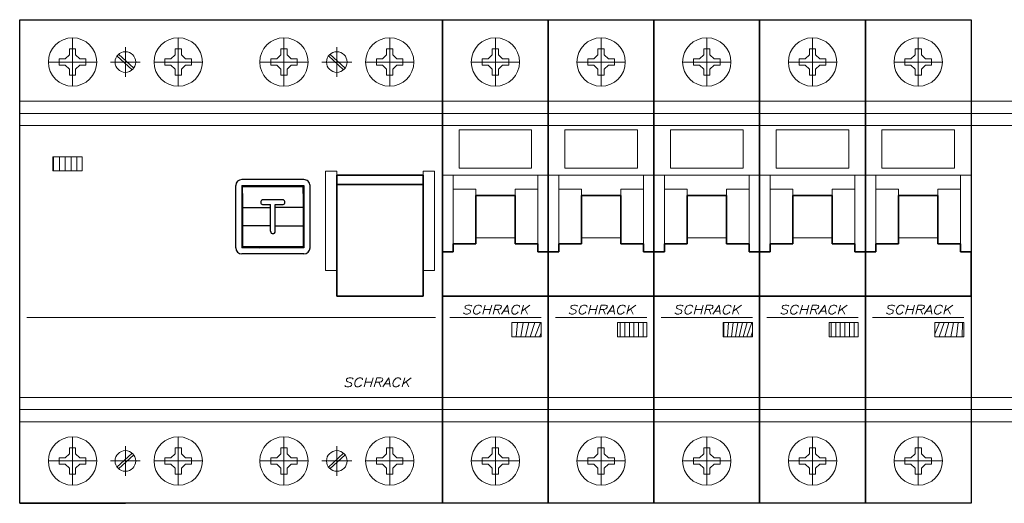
# Model space of a CAD drawing. Extents: x -286 to 6751, y -6190 to 318.
# Tile 4 of 7: x 5737 to 5900, y -4651 to -4571. Entities that reach past the tile are written whole.
import ezdxf
from ezdxf.enums import TextEntityAlignment as Align

# ---------------------------------------------------------------- set-up
doc = ezdxf.new("R2010")
doc.units = 0
doc.layers.add('_HRS_E_Schematy', color=2, linetype='Continuous')
for name, color, linetype, lineweight in [('schrack-details', 4, 'Continuous', 5), ('schrack-movparts', 5, 'Continuous', 35), ('schrack-others', 2, 'Continuous', 13), ('schrack-outline', 1, 'Continuous', 25)]:
    doc.layers.add(name, color=color, linetype=linetype, lineweight=lineweight)
doc.styles.add('logo', font='romans.shx', dxfattribs={"oblique": 15, "height": 1.5})

# ---------------------------------------------------------------- blocks, each defined once
blk = doc.blocks.new('pm419-Geh_use', base_point=(-98.61362713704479, 87.74999999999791))
at = {"color": 4, "linetype": 'Continuous'}
for p, q in [((-98.5636271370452, 98.04999999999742), (-98.56362713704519, 97.89999999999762)), ((-95.26362713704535, 98.04999999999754), (-95.26362713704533, 97.89999999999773)), ((-98.58362713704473, 87.89999999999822), (-98.61362713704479, 87.74999999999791)), ((-98.56362713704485, 87.89999999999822), (-98.56362713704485, 87.84999999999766)), ((-98.56362713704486, 87.74999999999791), (-98.56362713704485, 87.84999999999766)), ((-96.76362713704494, 87.84999999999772), (-96.76362713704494, 87.74999999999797)), ((-95.26362713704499, 87.89999999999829), (-95.26362713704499, 87.74999999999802))]:
    blk.add_line(p, q, dxfattribs=at)
blk = doc.blocks.new('pm420_01-Deckel', base_point=(-95.26362713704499, 87.74999999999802))
at = {"color": 4, "linetype": 'Continuous'}
for p, q in [((-95.26362713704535, 98.04999999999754), (-95.26362713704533, 97.89999999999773)), ((-95.26362713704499, 87.89999999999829), (-95.26362713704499, 87.74999999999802)), ((-94.06362713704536, 87.74999999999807), (-94.21362713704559, 87.89999999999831))]:
    blk.add_line(p, q, dxfattribs=at)
blk = doc.blocks.new('*U60')
at = {"layer": 'schrack-details'}
h = blk.add_hatch(dxfattribs=at)
h.set_pattern_fill('ANSI31', color=256, scale=0.25, angle=45, style=0)
h.set_pattern_definition([(90, (69772977.8122275, 70824734.07284465), (-0.79375, 1.665334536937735e-16), [])])
h.paths.add_polyline_path([(5.48543344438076, 37.47332423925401), (10.32354506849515, 37.47332423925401), (10.32354506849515, 39.8390879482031), (5.48543344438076, 39.8390879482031)])
at = {"color": 4, "linetype": 'Continuous'}
for p, q in [((47.0621259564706, 36.05620701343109), (36.76212595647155, 36.05620701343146)), ((35.76212595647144, 31.85620701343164), (35.76212595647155, 35.05620701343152)), ((36.76212595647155, 35.05620701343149), (44.16212595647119, 35.05620701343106)), ((36.76212595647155, 35.05620701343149), (36.7621259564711, 24.75620701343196)), ((36.91212595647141, 34.90620701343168), (45.10688704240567, 34.90620701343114)), ((36.91212595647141, 33.74298860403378), (36.91212595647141, 34.90620701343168)), ((38.91212595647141, 35.0562070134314), (38.91212595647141, 34.9062070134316)), ((44.16212595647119, 35.05620701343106), (47.0621259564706, 35.05620701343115)), ((45.06212595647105, 35.05620701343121), (45.06212595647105, 34.9062070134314)), ((45.10688704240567, 34.90620701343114), (45.10688704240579, 35.05620701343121)), ((45.10688704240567, 34.90620701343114), (46.91212595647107, 34.90620701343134)), ((46.91212595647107, 33.74298860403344), (46.91212595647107, 34.90620701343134)), ((47.0621259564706, 35.05620701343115), (47.06212595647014, 24.75620701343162)), ((48.06212595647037, 31.85620701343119), (48.06212595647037, 35.05620701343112)), ((36.91212595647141, 33.74298860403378), (36.91212595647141, 31.40620701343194)), ((43.5121259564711, 32.70620701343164), (40.31212595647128, 32.70620701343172)), ((46.91212595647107, 33.74298860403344), (46.91212595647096, 31.40620701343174)), ((35.76212595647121, 24.75620701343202), (35.76212595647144, 31.85620701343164)), ((36.91212595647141, 31.40620701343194), (41.5121259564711, 31.40620701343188)), ((36.91212595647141, 31.40620701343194), (36.9121259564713, 28.40620701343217)), ((40.31212595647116, 31.90620701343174), (41.5121259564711, 31.90620701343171)), ((41.5121259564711, 31.40620701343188), (41.5121259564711, 31.90620701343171)), ((41.5121259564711, 28.406207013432), (41.5121259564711, 31.40620701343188)), ((42.31212595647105, 31.90620701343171), (43.5121259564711, 31.90620701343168)), ((42.31212595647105, 31.40620701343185), (42.31212595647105, 31.90620701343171)), ((46.91212595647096, 31.40620701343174), (42.31212595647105, 31.40620701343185)), ((42.31212595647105, 28.40620701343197), (42.31212595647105, 31.40620701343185)), ((46.91212595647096, 31.40620701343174), (46.91212595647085, 28.40620701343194)), ((48.06212595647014, 24.75620701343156), (48.06212595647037, 31.85620701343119)), ((36.9121259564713, 28.40620701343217), (36.91212595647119, 26.06942542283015)), ((41.5121259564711, 28.406207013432), (36.9121259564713, 28.40620701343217)), ((41.5121259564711, 27.5062070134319), (41.5121259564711, 28.406207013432)), ((42.31212595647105, 28.40620701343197), (46.91212595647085, 28.40620701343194)), ((42.31212595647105, 27.5062070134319), (42.31212595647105, 28.40620701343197)), ((46.91212595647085, 28.40620701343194), (46.91212595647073, 26.06942542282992)), ((47.06212595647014, 24.75620701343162), (36.7621259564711, 24.75620701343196)), ((36.91212595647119, 26.06942542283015), (36.91212595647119, 24.90620701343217)), ((45.10688704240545, 24.90620701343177), (36.91212595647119, 24.90620701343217)), ((45.06212595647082, 24.906207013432), (45.06212595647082, 24.75620701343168)), ((45.10688704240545, 24.90620701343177), (45.10688704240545, 24.75620701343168)), ((46.91212595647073, 24.90620701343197), (45.10688704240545, 24.90620701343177)), ((46.91212595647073, 26.06942542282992), (46.91212595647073, 24.90620701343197)), ((47.06212595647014, 23.75620701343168), (36.7621259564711, 23.75620701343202))]:
    blk.add_line(p, q, dxfattribs=at)
for centre, radius, start, end in [((36.76212595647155, 35.05620701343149), 0.9999999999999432, 90, 179.9999999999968), ((47.0621259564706, 35.05620701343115), 0.9999999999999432, 359.9999999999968, 90), ((40.31212595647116, 32.30620701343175), 0.3999999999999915, 129.4391316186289, 270), ((40.31212595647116, 32.30620701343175), 0.3999999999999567, 90, 129.4391316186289), ((43.5121259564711, 32.30620701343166), 0.3999999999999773, 50.56086838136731, 90), ((43.5121259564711, 32.30620701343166), 0.3999999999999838, 269.9999999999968, 50.56086838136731), ((42.71212595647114, 29.9062070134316), 5.99999999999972, 165.1648884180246, 172.59800031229), ((42.71212595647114, 29.9062070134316), 5.999999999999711, 187.4019996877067, 194.835111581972), ((41.91212595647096, 27.5062070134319), 0.3999999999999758, 180, 230.5608683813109), ((41.91212595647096, 27.5062070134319), 0.3999999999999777, 230.5608683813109, 309.4391316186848), ((41.91212595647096, 27.5062070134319), 0.3999999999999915, 309.4391316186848, 359.9999999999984), ((36.7621259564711, 24.75620701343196), 0.9999999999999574, 179.9999999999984, 269.9999999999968), ((42.71212595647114, 29.9062070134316), 5.999999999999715, 236.4426902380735, 239.1299615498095), ((47.06212595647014, 24.75620701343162), 1, 270, 359.9999999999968)]:
    blk.add_arc(centre, radius, start, end, dxfattribs=at)
at = {"layer": 'schrack-details'}
for p, q in [((8.75, 59.50000000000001), (8.75, 51.50000000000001)), ((26.25, 59.50000000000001), (26.25, 51.50000000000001)), ((43.75, 59.50000000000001), (43.75, 51.50000000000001)), ((61.25, 59.50000000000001), (61.25, 51.50000000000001)), ((8.235000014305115, 57.70000000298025), (8.235000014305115, 56.70326949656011)), ((8.75, 57.70000000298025), (8.235000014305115, 57.70000000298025)), ((9.265000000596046, 57.70000000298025), (8.75, 57.70000000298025)), ((9.265000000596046, 56.70326948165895), (9.265000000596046, 57.70000000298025)), ((17.5, 57.96743641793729), (17.5, 53.03256358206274)), ((25.73500001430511, 57.70000000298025), (25.73500001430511, 56.70326949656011)), ((26.25, 57.70000000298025), (25.73500001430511, 57.70000000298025)), ((26.76500000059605, 57.70000000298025), (26.25, 57.70000000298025)), ((26.76500000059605, 56.70326948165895), (26.76500000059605, 57.70000000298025)), ((43.23500001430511, 57.70000000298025), (43.23500001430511, 56.70326949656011)), ((43.75, 57.70000000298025), (43.23500001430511, 57.70000000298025)), ((44.26500000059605, 57.70000000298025), (43.75, 57.70000000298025)), ((44.26500000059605, 56.70326948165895), (44.26500000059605, 57.70000000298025)), ((52.5, 57.96743641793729), (52.5, 53.03256358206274)), ((60.73500001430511, 57.70000000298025), (60.73500001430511, 56.70326949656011)), ((61.25, 57.70000000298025), (60.73500001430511, 57.70000000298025)), ((61.76500000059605, 57.70000000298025), (61.25, 57.70000000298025)), ((61.76500000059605, 56.70326948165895), (61.76500000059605, 57.70000000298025)), ((12.75, 55.50000000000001), (4.75, 55.50000000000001)), ((6.550000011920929, 56.01500000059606), (6.550000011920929, 55.50000000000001)), ((7.546730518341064, 56.01500000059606), (6.550000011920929, 56.01500000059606)), ((6.550000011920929, 55.50000000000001), (6.550000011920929, 54.98499999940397)), ((8.235000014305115, 56.70326949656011), (7.546730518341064, 56.01500000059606)), ((9.264999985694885, 56.70326949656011), (9.953269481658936, 56.01500000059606)), ((10.95000000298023, 56.01500000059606), (9.953269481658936, 56.01500000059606)), ((10.95000000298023, 55.50000000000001), (10.95000000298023, 56.01500000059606)), ((10.95000000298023, 54.98499999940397), (10.95000000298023, 55.50000000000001)), ((19.96743641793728, 55.50000000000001), (15.03256358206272, 55.50000000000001)), ((16.10348284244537, 56.51723350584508), (18.61915430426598, 54.20987646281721)), ((16.36614370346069, 56.80360810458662), (18.8818151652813, 54.49625104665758)), ((30.25, 55.50000000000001), (22.25, 55.50000000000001)), ((24.05000001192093, 56.01500000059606), (24.05000001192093, 55.50000000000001)), ((25.04673051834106, 56.01500000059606), (24.05000001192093, 56.01500000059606)), ((24.05000001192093, 55.50000000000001), (24.05000001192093, 54.98499999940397)), ((25.73500001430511, 56.70326949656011), (25.04673051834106, 56.01500000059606)), ((26.76499998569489, 56.70326949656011), (27.45326948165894, 56.01500000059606)), ((28.45000000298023, 56.01500000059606), (27.45326948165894, 56.01500000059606)), ((28.45000000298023, 55.50000000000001), (28.45000000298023, 56.01500000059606)), ((28.45000000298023, 54.98499999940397), (28.45000000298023, 55.50000000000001)), ((47.75, 55.50000000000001), (39.75, 55.50000000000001)), ((41.55000001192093, 56.01500000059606), (41.55000001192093, 55.50000000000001)), ((42.54673051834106, 56.01500000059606), (41.55000001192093, 56.01500000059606)), ((41.55000001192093, 55.50000000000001), (41.55000001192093, 54.98499999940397)), ((43.23500001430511, 56.70326949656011), (42.54673051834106, 56.01500000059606)), ((44.26499998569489, 56.70326949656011), (44.95326948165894, 56.01500000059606)), ((45.95000000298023, 56.01500000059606), (44.95326948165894, 56.01500000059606)), ((45.95000000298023, 55.50000000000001), (45.95000000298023, 56.01500000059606)), ((45.95000000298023, 54.98499999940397), (45.95000000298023, 55.50000000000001)), ((54.96743641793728, 55.50000000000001), (50.03256358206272, 55.50000000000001)), ((51.10348284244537, 56.51723350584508), (53.61915430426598, 54.20987646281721)), ((51.36614370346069, 56.80360810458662), (53.8818151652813, 54.49625104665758)), ((65.25, 55.50000000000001), (57.25, 55.50000000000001)), ((60.04673051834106, 56.01500000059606), (59.05000001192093, 56.01500000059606)), ((59.05000001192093, 56.01500000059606), (59.05000001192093, 55.50000000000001)), ((59.05000001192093, 55.50000000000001), (59.05000001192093, 54.98499999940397)), ((60.73500001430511, 56.70326949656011), (60.04673051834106, 56.01500000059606)), ((61.76499998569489, 56.70326949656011), (62.45326948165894, 56.01500000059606)), ((63.45000000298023, 56.01500000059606), (62.45326948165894, 56.01500000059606)), ((63.45000000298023, 55.50000000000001), (63.45000000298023, 56.01500000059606)), ((63.45000000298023, 54.98499999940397), (63.45000000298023, 55.50000000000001)), ((6.550000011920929, 54.98499999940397), (7.546730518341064, 54.98499999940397)), ((8.235000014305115, 54.29673050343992), (7.546730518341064, 54.98499999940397)), ((8.235000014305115, 54.29673050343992), (8.235000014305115, 53.30000001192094)), ((9.264999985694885, 54.29673050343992), (9.953269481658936, 54.98499999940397)), ((9.265000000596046, 53.30000001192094), (9.265000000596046, 54.29673051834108)), ((9.953269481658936, 54.98499999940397), (10.95000000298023, 54.98499999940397)), ((24.05000001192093, 54.98499999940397), (25.04673051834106, 54.98499999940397)), ((25.73500001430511, 54.29673050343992), (25.04673051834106, 54.98499999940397)), ((25.73500001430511, 54.29673050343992), (25.73500001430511, 53.30000001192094)), ((26.76499998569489, 54.29673050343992), (27.45326948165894, 54.98499999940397)), ((26.76500000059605, 53.30000001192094), (26.76500000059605, 54.29673051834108)), ((27.45326948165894, 54.98499999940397), (28.45000000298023, 54.98499999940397)), ((41.55000001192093, 54.98499999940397), (42.54673051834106, 54.98499999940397)), ((43.23500001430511, 54.29673050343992), (42.54673051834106, 54.98499999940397)), ((43.23500001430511, 54.29673050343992), (43.23500001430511, 53.30000001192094)), ((44.26499998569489, 54.29673050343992), (44.95326948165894, 54.98499999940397)), ((44.26500000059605, 53.30000001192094), (44.26500000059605, 54.29673051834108)), ((44.95326948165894, 54.98499999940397), (45.95000000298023, 54.98499999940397)), ((59.05000001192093, 54.98499999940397), (60.04673051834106, 54.98499999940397)), ((60.73500001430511, 54.29673050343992), (60.04673051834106, 54.98499999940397)), ((60.73500001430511, 54.29673050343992), (60.73500001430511, 53.30000001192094)), ((61.76499998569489, 54.29673050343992), (62.45326948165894, 54.98499999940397)), ((61.76500000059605, 53.30000001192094), (61.76500000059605, 54.29673051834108)), ((62.45326948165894, 54.98499999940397), (63.45000000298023, 54.98499999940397)), ((8.235000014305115, 53.30000001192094), (8.75, 53.30000001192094)), ((8.75, 53.30000001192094), (9.265000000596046, 53.30000001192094)), ((25.73500001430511, 53.30000001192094), (26.25, 53.30000001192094)), ((26.25, 53.30000001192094), (26.76500000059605, 53.30000001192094)), ((43.23500001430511, 53.30000001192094), (43.75, 53.30000001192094)), ((43.75, 53.30000001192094), (44.26500000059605, 53.30000001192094)), ((60.73500001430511, 53.30000001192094), (61.25, 53.30000001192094)), ((61.25, 53.30000001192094), (61.76500000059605, 53.30000001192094)), ((0, 45.01828366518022), (17.5, 45.01828366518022)), ((17.5, 45.01828366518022), (35, 45.01828366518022)), ((35, 45.01828366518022), (52.5, 45.01828366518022)), ((52.5, 45.01828366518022), (70, 45.01828366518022)), ((1.194631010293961, 13.21803447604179), (68.82273769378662, 13.21803447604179)), ((17.5, 0), (0, 0)), ((35, 0), (17.5, 0)), ((52.5, 0), (35, 0)), ((70, 0), (52.5, 0)), ((8.75, -14.5), (8.75, -6.5)), ((26.25, -14.5), (26.25, -6.5)), ((43.75, -14.5), (43.75, -6.5)), ((61.25, -14.5), (61.25, -6.5)), ((17.5, -12.96743641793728), (17.5, -8.032563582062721)), ((52.5, -12.96743641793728), (52.5, -8.032563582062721)), ((8.235000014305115, -9.296730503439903), (7.546730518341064, -9.984999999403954)), ((8.235000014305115, -8.300000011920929), (8.75, -8.300000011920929)), ((8.235000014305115, -9.296730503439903), (8.235000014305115, -8.300000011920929)), ((8.75, -8.300000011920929), (9.265000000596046, -8.300000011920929)), ((9.265000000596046, -8.300000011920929), (9.265000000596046, -9.296730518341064)), ((9.264999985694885, -9.296730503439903), (9.953269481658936, -9.984999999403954)), ((16.10348284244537, -11.51723350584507), (18.61915430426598, -9.209876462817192)), ((16.36614370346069, -11.8036081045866), (18.8818151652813, -9.496251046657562)), ((25.73500001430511, -9.296730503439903), (25.04673051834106, -9.984999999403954)), ((25.73500001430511, -8.300000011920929), (26.25, -8.300000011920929)), ((25.73500001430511, -9.296730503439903), (25.73500001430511, -8.300000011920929)), ((26.25, -8.300000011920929), (26.76500000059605, -8.300000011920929)), ((26.76500000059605, -8.300000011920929), (26.76500000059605, -9.296730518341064)), ((26.76499998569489, -9.296730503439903), (27.45326948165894, -9.984999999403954)), ((43.23500001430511, -9.296730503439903), (42.54673051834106, -9.984999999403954)), ((43.23500001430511, -8.300000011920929), (43.75, -8.300000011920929)), ((43.23500001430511, -9.296730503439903), (43.23500001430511, -8.300000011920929)), ((43.75, -8.300000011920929), (44.26500000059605, -8.300000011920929)), ((44.26500000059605, -8.300000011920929), (44.26500000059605, -9.296730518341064)), ((44.26499998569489, -9.296730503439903), (44.95326948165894, -9.984999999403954)), ((51.10348284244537, -11.51723350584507), (53.61915430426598, -9.209876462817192)), ((51.36614370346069, -11.8036081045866), (53.8818151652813, -9.496251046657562)), ((60.73500001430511, -9.296730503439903), (60.04673051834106, -9.984999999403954)), ((60.73500001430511, -8.300000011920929), (61.25, -8.300000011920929)), ((60.73500001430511, -9.296730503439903), (60.73500001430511, -8.300000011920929)), ((61.25, -8.300000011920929), (61.76500000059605, -8.300000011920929)), ((61.76500000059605, -8.300000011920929), (61.76500000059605, -9.296730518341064)), ((61.76499998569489, -9.296730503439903), (62.45326948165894, -9.984999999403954)), ((12.75, -10.5), (4.75, -10.5)), ((6.550000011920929, -10.5), (6.550000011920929, -9.984999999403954)), ((6.550000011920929, -9.984999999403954), (7.546730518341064, -9.984999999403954)), ((6.550000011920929, -11.01500000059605), (6.550000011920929, -10.5)), ((7.546730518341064, -11.01500000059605), (6.550000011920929, -11.01500000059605)), ((8.235000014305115, -11.7032694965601), (7.546730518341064, -11.01500000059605)), ((9.264999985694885, -11.7032694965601), (9.953269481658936, -11.01500000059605)), ((9.953269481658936, -9.984999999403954), (10.95000000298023, -9.984999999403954)), ((10.95000000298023, -11.01500000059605), (9.953269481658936, -11.01500000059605)), ((10.95000000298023, -9.984999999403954), (10.95000000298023, -10.5)), ((10.95000000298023, -10.5), (10.95000000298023, -11.01500000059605)), ((19.96743641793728, -10.5), (15.03256358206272, -10.5)), ((30.25, -10.5), (22.25, -10.5)), ((24.05000001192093, -10.5), (24.05000001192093, -9.984999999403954)), ((24.05000001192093, -9.984999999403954), (25.04673051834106, -9.984999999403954)), ((24.05000001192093, -11.01500000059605), (24.05000001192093, -10.5)), ((25.04673051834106, -11.01500000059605), (24.05000001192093, -11.01500000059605)), ((25.73500001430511, -11.7032694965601), (25.04673051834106, -11.01500000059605)), ((26.76499998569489, -11.7032694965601), (27.45326948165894, -11.01500000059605)), ((27.45326948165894, -9.984999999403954), (28.45000000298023, -9.984999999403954)), ((28.45000000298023, -11.01500000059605), (27.45326948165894, -11.01500000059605)), ((28.45000000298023, -9.984999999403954), (28.45000000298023, -10.5)), ((28.45000000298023, -10.5), (28.45000000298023, -11.01500000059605)), ((47.75, -10.5), (39.75, -10.5)), ((41.55000001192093, -10.5), (41.55000001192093, -9.984999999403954)), ((41.55000001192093, -9.984999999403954), (42.54673051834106, -9.984999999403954)), ((41.55000001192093, -11.01500000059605), (41.55000001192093, -10.5)), ((42.54673051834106, -11.01500000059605), (41.55000001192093, -11.01500000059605)), ((43.23500001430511, -11.7032694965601), (42.54673051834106, -11.01500000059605)), ((44.26499998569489, -11.7032694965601), (44.95326948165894, -11.01500000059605)), ((44.95326948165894, -9.984999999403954), (45.95000000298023, -9.984999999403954)), ((45.95000000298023, -11.01500000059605), (44.95326948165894, -11.01500000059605)), ((45.95000000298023, -9.984999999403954), (45.95000000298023, -10.5)), ((45.95000000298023, -10.5), (45.95000000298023, -11.01500000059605)), ((54.96743641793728, -10.5), (50.03256358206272, -10.5)), ((65.25, -10.5), (57.25, -10.5)), ((59.05000001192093, -9.984999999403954), (60.04673051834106, -9.984999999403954)), ((59.05000001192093, -10.5), (59.05000001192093, -9.984999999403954)), ((59.05000001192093, -11.01500000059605), (59.05000001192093, -10.5)), ((60.04673051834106, -11.01500000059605), (59.05000001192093, -11.01500000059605)), ((60.73500001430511, -11.7032694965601), (60.04673051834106, -11.01500000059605)), ((61.76499998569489, -11.7032694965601), (62.45326948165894, -11.01500000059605)), ((62.45326948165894, -9.984999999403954), (63.45000000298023, -9.984999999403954)), ((63.45000000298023, -11.01500000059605), (62.45326948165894, -11.01500000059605)), ((63.45000000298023, -9.984999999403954), (63.45000000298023, -10.5)), ((63.45000000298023, -10.5), (63.45000000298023, -11.01500000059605)), ((8.235000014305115, -12.70000000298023), (8.235000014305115, -11.7032694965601)), ((8.75, -12.70000000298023), (8.235000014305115, -12.70000000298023)), ((9.265000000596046, -12.70000000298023), (8.75, -12.70000000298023)), ((9.265000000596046, -11.70326948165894), (9.265000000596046, -12.70000000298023)), ((25.73500001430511, -12.70000000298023), (25.73500001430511, -11.7032694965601)), ((26.25, -12.70000000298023), (25.73500001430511, -12.70000000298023)), ((26.76500000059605, -12.70000000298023), (26.25, -12.70000000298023)), ((26.76500000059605, -11.70326948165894), (26.76500000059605, -12.70000000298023)), ((43.23500001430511, -12.70000000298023), (43.23500001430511, -11.7032694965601)), ((43.75, -12.70000000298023), (43.23500001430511, -12.70000000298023)), ((44.26500000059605, -12.70000000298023), (43.75, -12.70000000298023)), ((44.26500000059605, -11.70326948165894), (44.26500000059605, -12.70000000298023)), ((60.73500001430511, -12.70000000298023), (60.73500001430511, -11.7032694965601)), ((61.25, -12.70000000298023), (60.73500001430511, -12.70000000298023)), ((61.76500000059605, -12.70000000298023), (61.25, -12.70000000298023)), ((61.76500000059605, -11.70326948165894), (61.76500000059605, -12.70000000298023))]:
    blk.add_line(p, q, dxfattribs=at)
for points in [[(5.48543344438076, 39.8390879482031), (10.32354506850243, 39.8390879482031), (10.32354506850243, 37.47332423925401), (5.48543344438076, 37.47332423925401)], [(50.61245438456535, 37.42615677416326), (52.5, 37.42615677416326), (52.5, 21.0216237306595), (50.61245438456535, 21.0216237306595)], [(68.68605294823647, 37.42615677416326), (66.79850733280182, 37.42615677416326), (66.79850733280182, 21.0216237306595), (68.68605294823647, 21.0216237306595)]]:
    blk.add_lwpolyline(points, close=True, dxfattribs=at)
for centre, radius in [((8.75, 55.50000000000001), 4), ((26.25, 55.50000000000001), 4), ((43.75, 55.50000000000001), 4), ((61.25, 55.50000000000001), 4), ((17.5, 55.50000000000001), 1.707900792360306), ((52.5, 55.50000000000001), 1.707900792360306), ((8.75, -10.5), 4), ((26.25, -10.5), 4), ((43.75, -10.5), 4), ((61.25, -10.5), 4), ((17.5, -10.5), 1.707900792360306), ((52.5, -10.5), 1.707900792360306)]:
    blk.add_circle(centre, radius, dxfattribs=at)
at = {"layer": 'schrack-movparts'}
for p, q in [((52.5, 36.79810070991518), (66.79850733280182, 36.79810070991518)), ((52.5, 16.7580202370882), (52.5, 36.79810070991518)), ((66.79850733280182, 16.7580202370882), (66.79850733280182, 36.79810070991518)), ((52.5, 35.22647421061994), (66.79850733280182, 35.22647421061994)), ((52.49999998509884, 16.75802022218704), (66.79850733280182, 16.7580202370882))]:
    blk.add_line(p, q, dxfattribs=at)
at = {"layer": 'schrack-outline'}
for p, q in [((0, -17.5), (0, 62.50000000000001)), ((0, 62.50000000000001), (17.5, 62.50000000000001)), ((17.5, 62.50000000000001), (35, 62.50000000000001)), ((35, 62.50000000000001), (52.5, 62.50000000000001)), ((52.5, 62.50000000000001), (70, 62.50000000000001)), ((70, 62.50000000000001), (70, -17.5)), ((70, -17.5), (70, 62.50000000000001)), ((0, -17.5), (17.5, -17.5)), ((17.5, -17.5), (0, -17.5)), ((35, -17.5), (17.5, -17.5)), ((52.5, -17.5), (35, -17.5)), ((70, -17.5), (52.5, -17.5))]:
    blk.add_line(p, q, dxfattribs=at)
at = {"xscale": -1}
for name, p in [('pm420_01-Deckel', (41.66212595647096, 24.75620701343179)), ('pm419-Geh_use', (45.01212595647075, 24.75620701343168))]:
    blk.add_blockref(name, p, dxfattribs=at)
at = {"layer": 'schrack-others', "style": 'logo', "oblique": 15, "width": 1.2}
blk.add_text('SCHRACK', height=1.5, dxfattribs=at).set_placement((59.09492655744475, 1.754605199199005), align=Align.CENTER)
blk = doc.blocks.new('*U61')
at = {"layer": 'schrack-details'}
h = blk.add_hatch(dxfattribs=at)
h.set_pattern_fill('ANSI31', color=256, scale=0.25, angle=45, style=0)
h.set_pattern_definition([(90, (69772983.81142011, 70824706.6273988), (-0.79375, 1.665334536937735e-16), [])])
h.paths.add_polyline_path([(11.48462606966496, 12.39364209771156), (11.48462606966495, 10.02787838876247), (16.32273769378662, 10.02787838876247), (16.32273769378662, 12.39364209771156)])
for p, q in [((8.75, 59.5), (8.75, 51.5)), ((8.235000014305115, 57.70000000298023), (8.235000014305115, 56.7032694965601)), ((8.75, 57.70000000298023), (8.235000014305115, 57.70000000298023)), ((9.265000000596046, 57.70000000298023), (8.75, 57.70000000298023)), ((9.265000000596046, 56.70326948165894), (9.265000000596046, 57.70000000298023)), ((12.75, 55.5), (4.75, 55.5)), ((7.546730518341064, 56.01500000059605), (6.550000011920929, 56.01500000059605)), ((6.550000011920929, 56.01500000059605), (6.550000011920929, 55.5)), ((6.550000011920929, 55.5), (6.550000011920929, 54.98499999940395)), ((8.235000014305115, 56.7032694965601), (7.546730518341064, 56.01500000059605)), ((9.264999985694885, 56.7032694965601), (9.953269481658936, 56.01500000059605)), ((10.95000000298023, 56.01500000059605), (9.953269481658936, 56.01500000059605)), ((10.95000000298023, 55.5), (10.95000000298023, 56.01500000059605)), ((10.95000000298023, 54.98499999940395), (10.95000000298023, 55.5)), ((6.550000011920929, 54.98499999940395), (7.546730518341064, 54.98499999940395)), ((8.235000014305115, 54.2967305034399), (7.546730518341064, 54.98499999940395)), ((8.235000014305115, 54.2967305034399), (8.235000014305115, 53.30000001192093)), ((9.264999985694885, 54.2967305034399), (9.953269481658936, 54.98499999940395)), ((9.265000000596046, 53.30000001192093), (9.265000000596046, 54.29673051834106)), ((9.953269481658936, 54.98499999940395), (10.95000000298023, 54.98499999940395)), ((8.235000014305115, 53.30000001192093), (8.75, 53.30000001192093)), ((8.75, 53.30000001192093), (9.265000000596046, 53.30000001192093)), ((0, 45.01828366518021), (17.5, 45.01828366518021)), ((2.75, 44.29999999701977), (14.75, 44.29999999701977)), ((2.75, 44.29999999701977), (2.75, 37.92648585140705)), ((14.75, 44.29999999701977), (14.75, 37.92648585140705)), ((2.75, 37.92648585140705), (14.75, 37.92648585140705)), ((1.490116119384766e-08, 36.79999999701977), (17.5, 36.79999999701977)), ((1.75, 36.79999999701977), (1.75, 25.43993033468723)), ((15.75, 36.79999999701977), (15.75, 25.43993033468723)), ((5.5, 34.43993033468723), (1.75, 34.43993033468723)), ((5.5, 33.43993033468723), (5.5, 34.43993033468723)), ((12, 33.43993033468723), (12, 34.43993033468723)), ((12, 34.43993033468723), (15.75, 34.43993033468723)), ((5.5, 26.43993033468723), (12, 26.43993033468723)), ((1.194631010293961, 13.21803447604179), (16.30536898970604, 13.21803447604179)), ((17.5, 0), (0, 0)), ((8.75, -14.5), (8.75, -6.5)), ((8.235000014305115, -9.296730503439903), (7.546730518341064, -9.984999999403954)), ((8.235000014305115, -8.300000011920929), (8.75, -8.300000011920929)), ((8.235000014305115, -9.296730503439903), (8.235000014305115, -8.300000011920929)), ((8.75, -8.300000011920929), (9.265000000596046, -8.300000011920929)), ((9.265000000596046, -8.300000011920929), (9.265000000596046, -9.296730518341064)), ((9.264999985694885, -9.296730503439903), (9.953269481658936, -9.984999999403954)), ((12.75, -10.5), (4.75, -10.5)), ((6.550000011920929, -10.5), (6.550000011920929, -9.984999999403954)), ((6.550000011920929, -9.984999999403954), (7.546730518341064, -9.984999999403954)), ((6.550000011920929, -11.01500000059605), (6.550000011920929, -10.5)), ((7.546730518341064, -11.01500000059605), (6.550000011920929, -11.01500000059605)), ((8.235000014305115, -11.7032694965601), (7.546730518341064, -11.01500000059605)), ((9.264999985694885, -11.7032694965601), (9.953269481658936, -11.01500000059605)), ((9.953269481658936, -9.984999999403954), (10.95000000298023, -9.984999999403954)), ((10.95000000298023, -11.01500000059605), (9.953269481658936, -11.01500000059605)), ((10.95000000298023, -9.984999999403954), (10.95000000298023, -10.5)), ((10.95000000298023, -10.5), (10.95000000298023, -11.01500000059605)), ((8.235000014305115, -12.70000000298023), (8.235000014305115, -11.7032694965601)), ((8.75, -12.70000000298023), (8.235000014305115, -12.70000000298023)), ((9.265000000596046, -12.70000000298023), (8.75, -12.70000000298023)), ((9.265000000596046, -11.70326948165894), (9.265000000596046, -12.70000000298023))]:
    blk.add_line(p, q, dxfattribs=at)
blk.add_lwpolyline([(11.48462606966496, 12.39364209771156), (16.32273769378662, 12.39364209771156), (16.32273769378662, 10.02787838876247), (11.48462606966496, 10.02787838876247)], close=True, dxfattribs=at)
for centre in [(8.75, 55.5), (8.75, -10.5)]:
    blk.add_circle(centre, 4, dxfattribs=at)
at = {"layer": 'schrack-movparts'}
for p, q in [((5.5, 33.43993033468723), (5.5, 26.43993033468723)), ((5.5, 33.43993033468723), (12, 33.43993033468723)), ((12, 33.43993033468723), (12, 26.43993033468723)), ((5.5, 26.43993033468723), (5.5, 25.43993033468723)), ((12, 26.43993033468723), (12, 25.43993033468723)), ((5.5, 25.43993033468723), (1.75, 25.43993033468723)), ((1.75, 24.10839594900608), (1.75, 25.43993033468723)), ((12, 25.43993033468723), (15.75, 25.43993033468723)), ((15.75, 24.10839594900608), (15.75, 25.43993033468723)), ((1.75, 24.10839594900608), (0, 24.10839594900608)), ((0, 24.10839594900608), (0, 16.7580202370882)), ((15.75, 24.10839594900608), (17.5, 24.10839594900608)), ((17.5, 24.10839594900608), (17.5, 16.7580202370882)), ((0, 16.7580202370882), (17.5, 16.7580202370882))]:
    blk.add_line(p, q, dxfattribs=at)
at = {"layer": 'schrack-outline'}
for p, q in [((0, -17.5), (0, 62.5)), ((0, 62.5), (17.5, 62.5)), ((17.5, 62.5), (17.5, -17.5)), ((17.5, -17.5), (0, -17.5))]:
    blk.add_line(p, q, dxfattribs=at)
at = {"layer": 'schrack-others', "style": 'logo', "oblique": 15, "width": 1.2}
blk.add_text('SCHRACK', height=1.5, dxfattribs=at).set_placement((8.75, 13.79999999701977), align=Align.CENTER)

msp = doc.modelspace()

# ---------------------------------------------------------------- linework, layer by layer
at = {"layer": 'schrack-details'}
for p, q in [((5736.915840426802, -4584.535030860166), (6024.915840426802, -4584.535030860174)), ((5736.915840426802, -4586.535030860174), (6024.915840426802, -4586.535030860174)), ((5736.915840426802, -4635.535030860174), (6024.915840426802, -4635.535030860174)), ((5736.915840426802, -4637.535030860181), (6024.915840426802, -4637.535030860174))]:
    msp.add_line(p, q, dxfattribs=at)
msp.add_lwpolyline([(5736.915840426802, -4588.535030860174), (6024.915840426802, -4588.535030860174), (6024.915840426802, -4633.535030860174), (5736.915840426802, -4633.535030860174)], close=True, dxfattribs=at)

# ---------------------------------------------------------------- block references
msp.add_blockref('*U60', (5736.915840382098, -4633.535030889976))
at = {"layer": '_HRS_E_Schematy'}
for p in [(5806.915840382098, -4633.535030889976), (5824.415840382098, -4633.535030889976), (5841.915840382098, -4633.535030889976), (5859.415840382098, -4633.535030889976), (5876.915840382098, -4633.535030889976)]:
    msp.add_blockref('*U61', p, dxfattribs=at)

doc.saveas('drawing.dxf')
